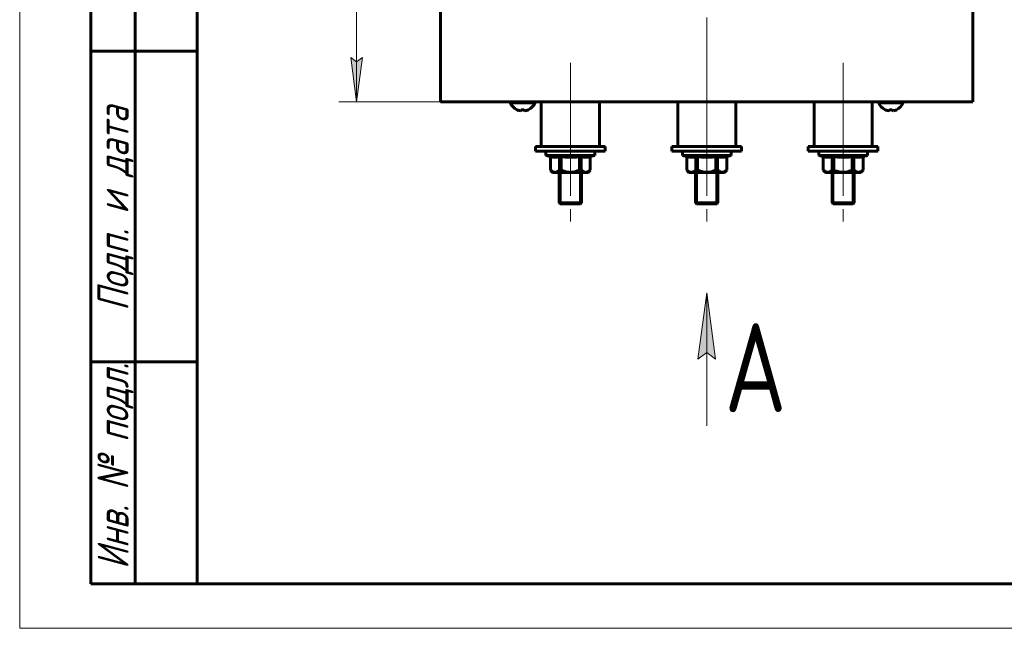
# Model space of a CAD drawing. Header units: millimetres. Extents: x 0 to 420, y 0 to 297.
# Tile 1 of 10: x 0 to 111, y 0 to 69. Entities that reach past the tile are written whole.
import ezdxf

# ---------------------------------------------------------------- set-up
doc = ezdxf.new("R2010")
doc.units = ezdxf.units.MM
for name, pattern in [('K5LT_AXLED', [19.5, 15, -1.5, 1.5, -1.5]), ('K5LT_BASIC', [0]), ('K5LT_THIN', [0])]:
    doc.linetypes.add(name, pattern=pattern)
doc.layers.add('Системный слой', color=7, linetype='Continuous')
doc.styles.add('KDIMTEXTSTYLE', font='GOST_AU.SHX', dxfattribs={"width": 0.96, "oblique": 15, "height": 5})
doc.styles.add('KTEXTSTYLE', font='GOST_AU.SHX', dxfattribs={"width": 0.96, "height": 5})
doc.dimstyles.new('KDIMSTYLE (0.50)', dxfattribs={"dimtxt": 5, "dimasz": 1, "dimexe": 2, "dimexo": 0, "dimgap": 1, "dimtad": 1, "dimlfac": 2, "dimtxsty": 'KDIMTEXTSTYLE', "dimsah": 1, "dimcen": 0, "dimdle": 1, "dimadec": 0, "dimazin": 0, "dimtfac": 0.667, "dimtmove": 0, "dimatfit": 3, "dimfxl": 1, "dimtvp": 1, "dimtolj": 1, "dimtzin": 0, "dimarcsym": 0})

# ---------------------------------------------------------------- blocks, each defined once
blk = doc.blocks.new('VP3')
at = {"layer": 'Системный слой'}
blk.add_hatch(color=7, dxfattribs=at).paths.add_polyline_path([(78.43, 30.3), (77.44, 37.8), (76.45, 30.3), (77.44, 31.05)])
at = {"layer": 'Системный слой', "color": 7, "linetype": 'K5LT_THIN', "lineweight": 18}
for p, q in [((76.45, 30.3), (77.44, 37.8)), ((77.44, 37.8), (77.44, 22.8)), ((77.44, 37.8), (78.43, 30.3)), ((77.44, 31.05), (76.45, 30.3)), ((78.43, 30.3), (77.44, 31.05))]:
    blk.add_line(p, q, dxfattribs=at)
blk.add_wipeout([(79.44, 24.36), (79.44, 38.63), (86.3, 38.63), (86.3, 24.36)]).dxf.layer = 'Системный слой'
at = {"layer": 'Системный слой', "color": 7, "insert": (79.44, 34.36), "char_height": 10, "attachment_point": 1, "style": 'KTEXTSTYLE'}
blk.add_mtext('\\H3.5;\\W0.965;\\Q15;\\Q0;\\H10.00;{\\c16711680;А}', dxfattribs=at)
blk = doc.blocks.new('D0')
at = {"layer": 'Системный слой'}
for points in [[(38.64, 246.05), (37.98, 251.05), (37.32, 246.05), (37.98, 246.55)], [(37.98, 59.3), (38.64, 64.3), (37.98, 63.8), (37.32, 64.3)]]:
    blk.add_hatch(color=7, dxfattribs=at).paths.add_polyline_path(points)
at = {"layer": 'Системный слой', "color": 7, "linetype": 'K5LT_THIN', "lineweight": 18}
for p, q in [((63.19, 251.05), (35.98, 251.05)), ((37.32, 246.05), (37.98, 251.05)), ((37.98, 251.05), (38.64, 246.05)), ((37.98, 251.05), (37.98, 59.3)), ((37.98, 246.55), (37.32, 246.05)), ((38.64, 246.05), (37.98, 246.55)), ((37.98, 59.3), (37.32, 64.3)), ((37.32, 64.3), (37.98, 63.8)), ((37.98, 63.8), (38.64, 64.3)), ((38.64, 64.3), (37.98, 59.3)), ((47.44, 59.3), (35.98, 59.3))]:
    blk.add_line(p, q, dxfattribs=at)
blk.add_wipeout([(36.98, 149.71), (29.85, 149.71), (29.85, 160.22), (36.98, 160.22)]).dxf.layer = 'Системный слой'
at = {"layer": 'Системный слой', "color": 7, "insert": (30.45, 149.71), "char_height": 5, "attachment_point": 1, "rotation": 90, "style": 'KTEXTSTYLE'}
blk.add_mtext('\\H3.5;\\W0.965;\\Q15;\\Q15;\\H5.00;384', dxfattribs=at)
blk = doc.blocks.new('KDIMARROW_01')
at = {"layer": 'Системный слой'}
blk.add_hatch(color=0, dxfattribs=at).paths.add_polyline_path([(-5, -0.66), (0, 0), (-5, 0.66), (-4.5, 0)])
at = {"layer": 'Системный слой', "color": 0, "linetype": 'K5LT_THIN', "lineweight": 18}
for p, q in [((-4.5, 0), (-5, 0.66)), ((-5, 0.66), (0, 0)), ((0, 0), (-5, -0.66)), ((-5, -0.66), (-4.5, 0)), ((0, 0), (-1, 0))]:
    blk.add_line(p, q, dxfattribs=at)
blk = doc.blocks.new('U153')
at = {"color": 7, "linetype": 'K5LT_THIN', "lineweight": 18}
for p, q in [((0, 0), (0, 297)), ((420, 0), (0, 0))]:
    blk.add_line(p, q, dxfattribs=at)
at = {"color": 150, "linetype": 'K5LT_BASIC', "lineweight": 60, "true_color": 0x0080ff}
for p, q in [((20, 5), (20, 292)), ((8, 5), (8, 150)), ((13, 5), (13, 150)), ((20, 65), (8, 65)), ((20, 30), (8, 30)), ((20, 5), (8, 5)), ((415, 5), (20, 5))]:
    blk.add_line(p, q, dxfattribs=at)
at = {"color": 7, "char_height": 3.5, "attachment_point": 1, "rotation": 90, "style": 'KTEXTSTYLE'}
for s, insert in [('\\H3.5;\\W0.965;\\Q15;\\Q15;Подп. и дата', (8.77, 35.75)), ('\\H3.5;\\W0.965;\\Q15;\\Q15;Инв. № подл.', (8.77, 6.67))]:
    blk.add_mtext(s, dxfattribs=dict(at, insert=insert))

msp = doc.modelspace()

# ---------------------------------------------------------------- linework, layer by layer
at = {"layer": 'Системный слой', "color": 30, "linetype": 'K5LT_AXLED', "lineweight": 18, "true_color": 0xff8000}
for p, q in [((77.4397, 88.3046), (77.4397, 59.3046)), ((62.0678, 63.7046), (62.0678, 45.8046)), ((77.4397, 63.7046), (77.4397, 45.8046)), ((92.8117, 63.7046), (92.8117, 45.8046)), ((62.0678, 54.2546), (62.0678, 61.3046)), ((92.8117, 54.2546), (92.8117, 61.3046)), ((77.4397, 54.2546), (77.4397, 59.3046)), ((62.0678, 54.2546), (62.0678, 53.7546)), ((62.0678, 51.1207), (62.0678, 53.7546)), ((77.4397, 53.7546), (77.4397, 54.2546)), ((77.4397, 51.1207), (77.4397, 53.7546)), ((92.8117, 54.2546), (92.8117, 53.7546)), ((92.8117, 51.1207), (92.8117, 53.7546))]:
    msp.add_line(p, q, dxfattribs=at)
at = {"layer": 'Системный слой', "color": 150, "linetype": 'K5LT_BASIC', "lineweight": 60, "true_color": 0x0080ff}
for p, q in [((47.4397, 84.8046), (47.4397, 59.3046)), ((107.4397, 84.8046), (107.4397, 59.3046)), ((107.4397, 59.3046), (47.4397, 59.3046)), ((55.3147, 59.1734), (55.3147, 59.3046)), ((55.3147, 59.1734), (58.0647, 59.1734)), ((58.0647, 59.1734), (58.0647, 59.3046)), ((58.7928, 54.2546), (58.7928, 59.3046)), ((65.3428, 54.2546), (65.3428, 59.3046)), ((74.1647, 54.2546), (74.1647, 59.3046)), ((80.7147, 54.2546), (80.7147, 59.3046)), ((89.5367, 54.2546), (89.5367, 59.3046)), ((96.0867, 54.2546), (96.0867, 59.3046)), ((96.8147, 59.1734), (96.8147, 59.3046)), ((96.8147, 59.1734), (99.5647, 59.1734)), ((99.5647, 59.1734), (99.5647, 59.3046)), ((56.0494, 58.3995), (56.054, 58.4073)), ((56.5146, 58.3353), (56.5256, 58.4073)), ((56.8539, 58.4073), (56.8649, 58.3353)), ((57.3255, 58.4073), (57.3301, 58.3995)), ((97.5494, 58.3995), (97.554, 58.4073)), ((98.0146, 58.3353), (98.0256, 58.4073)), ((98.3539, 58.4073), (98.3649, 58.3353)), ((98.8255, 58.4073), (98.8301, 58.3995)), ((65.9928, 54.2546), (58.1428, 54.2546)), ((58.1428, 54.2546), (58.1428, 53.7546)), ((65.9928, 53.7546), (58.1428, 53.7546)), ((59.3178, 53.2546), (59.3178, 53.7546)), ((64.8178, 53.2546), (64.8178, 53.7546)), ((65.9928, 54.2546), (65.9928, 53.7546)), ((73.5147, 54.2546), (81.3647, 54.2546)), ((73.5147, 53.7546), (73.5147, 54.2546)), ((73.5147, 53.7546), (81.3647, 53.7546)), ((74.6897, 53.2546), (74.6897, 53.7546)), ((80.1897, 53.2546), (80.1897, 53.7546)), ((81.3647, 53.7546), (81.3647, 54.2546)), ((96.7367, 54.2546), (88.8867, 54.2546)), ((88.8867, 54.2546), (88.8867, 53.7546)), ((96.7367, 53.7546), (88.8867, 53.7546)), ((90.0617, 53.2546), (90.0617, 53.7546)), ((95.5617, 53.2546), (95.5617, 53.7546)), ((96.7367, 54.2546), (96.7367, 53.7546)), ((59.8178, 53.1207), (59.3178, 53.2546)), ((59.3178, 53.2546), (64.8178, 53.2546)), ((59.8178, 53.1207), (59.8178, 51.6046)), ((59.8178, 53.1207), (59.8204, 53.1207)), ((59.8204, 53.1207), (59.8204, 51.6046)), ((60.8511, 53.1207), (60.8511, 51.6046)), ((60.8511, 53.1207), (61.037, 53.1207)), ((61.037, 53.1207), (61.037, 51.6046)), ((63.0986, 53.1207), (63.0986, 51.6046)), ((63.0986, 53.1207), (63.2845, 53.1207)), ((63.2845, 53.1207), (63.2845, 51.6046)), ((64.3152, 53.1207), (64.3152, 51.6046)), ((64.3152, 53.1207), (64.3178, 53.1207)), ((64.3178, 53.1207), (64.8178, 53.2546)), ((64.3178, 53.1207), (64.3178, 51.6046)), ((75.1897, 53.1207), (74.6897, 53.2546)), ((74.6897, 53.2546), (80.1897, 53.2546)), ((75.1897, 53.1207), (75.1897, 51.6046)), ((75.1897, 53.1207), (75.1923, 53.1207)), ((75.1923, 53.1207), (75.1923, 51.6046)), ((76.2231, 53.1207), (76.2231, 51.6046)), ((76.2231, 53.1207), (76.409, 53.1207)), ((76.409, 53.1207), (76.409, 51.6046)), ((78.4705, 53.1207), (78.4705, 51.6046)), ((78.4705, 53.1207), (78.6564, 53.1207)), ((78.6564, 53.1207), (78.6564, 51.6046)), ((79.6872, 53.1207), (79.6872, 51.6046)), ((79.6872, 53.1207), (79.6897, 53.1207)), ((79.6897, 53.1207), (80.1897, 53.2546)), ((79.6897, 53.1207), (79.6897, 51.6046)), ((90.5617, 53.1207), (90.0617, 53.2546)), ((90.0617, 53.2546), (95.5617, 53.2546)), ((90.5617, 53.1207), (90.5617, 51.6046)), ((90.5617, 53.1207), (90.5643, 53.1207)), ((90.5643, 53.1207), (90.5643, 51.6046)), ((91.595, 53.1207), (91.595, 51.6046)), ((91.595, 53.1207), (91.7809, 53.1207)), ((91.7809, 53.1207), (91.7809, 51.6046)), ((93.8425, 53.1207), (93.8425, 51.6046)), ((93.8425, 53.1207), (94.0284, 53.1207)), ((94.0284, 53.1207), (94.0284, 51.6046)), ((95.0591, 53.1207), (95.0591, 51.6046)), ((95.0591, 53.1207), (95.0617, 53.1207)), ((95.0617, 53.1207), (95.5617, 53.2546)), ((95.0617, 53.1207), (95.0617, 51.6046)), ((59.8204, 51.6046), (59.8178, 51.6046)), ((59.8178, 51.6046), (60.0678, 51.3546)), ((60.3357, 51.3546), (60.0678, 51.3546)), ((62.0678, 51.3546), (60.3357, 51.3546)), ((60.8178, 47.9046), (60.8178, 51.3546)), ((61.037, 51.6046), (60.8511, 51.6046)), ((63.7998, 51.3546), (62.0678, 51.3546)), ((63.2845, 51.6046), (63.0986, 51.6046)), ((63.3178, 47.9046), (63.3178, 51.3546)), ((64.0678, 51.3546), (63.7998, 51.3546)), ((64.3178, 51.6046), (64.0678, 51.3546)), ((64.3178, 51.6046), (64.3152, 51.6046)), ((75.1923, 51.6046), (75.1897, 51.6046)), ((75.1897, 51.6046), (75.4397, 51.3546)), ((75.7077, 51.3546), (75.4397, 51.3546)), ((77.4397, 51.3546), (75.7077, 51.3546)), ((76.1897, 51.3546), (76.1897, 47.9046)), ((76.409, 51.6046), (76.2231, 51.6046)), ((79.1718, 51.3546), (77.4397, 51.3546)), ((78.6564, 51.6046), (78.4705, 51.6046)), ((78.6897, 51.3546), (78.6897, 47.9046)), ((79.4397, 51.3546), (79.1718, 51.3546)), ((79.6897, 51.6046), (79.4397, 51.3546)), ((79.6897, 51.6046), (79.6872, 51.6046)), ((90.5643, 51.6046), (90.5617, 51.6046)), ((90.5617, 51.6046), (90.8117, 51.3546)), ((91.0796, 51.3546), (90.8117, 51.3546)), ((92.8117, 51.3546), (91.0796, 51.3546)), ((91.5617, 51.3546), (91.5617, 47.9046)), ((91.7809, 51.6046), (91.595, 51.6046)), ((94.5437, 51.3546), (92.8117, 51.3546)), ((94.0284, 51.6046), (93.8425, 51.6046)), ((94.0617, 51.3546), (94.0617, 47.9046)), ((94.8117, 51.3546), (94.5437, 51.3546)), ((95.0617, 51.6046), (94.8117, 51.3546)), ((95.0617, 51.6046), (95.0591, 51.6046)), ((60.8178, 47.9046), (60.9178, 47.8046)), ((60.8178, 47.9046), (63.3178, 47.9046)), ((60.9178, 47.8046), (63.2178, 47.8046)), ((63.3178, 47.9046), (63.2178, 47.8046)), ((76.1897, 47.9046), (76.2897, 47.8046)), ((78.6897, 47.9046), (76.1897, 47.9046)), ((78.5897, 47.8046), (76.2897, 47.8046)), ((78.6897, 47.9046), (78.5897, 47.8046)), ((91.5617, 47.9046), (91.6617, 47.8046)), ((94.0617, 47.9046), (91.5617, 47.9046)), ((93.9617, 47.8046), (91.6617, 47.8046)), ((94.0617, 47.9046), (93.9617, 47.8046))]:
    msp.add_line(p, q, dxfattribs=at)
at = {"layer": 'Системный слой', "color": 7, "linetype": 'K5LT_THIN', "lineweight": 18}
for p, q in [((61.0343, 47.9046), (61.0343, 51.3546)), ((63.1013, 47.9046), (63.1013, 51.3546)), ((76.4062, 51.3546), (76.4062, 47.9046)), ((78.4732, 51.3546), (78.4732, 47.9046)), ((91.7782, 51.3546), (91.7782, 47.9046)), ((93.8452, 51.3546), (93.8452, 47.9046)), ((61.0343, 47.8046), (61.0343, 47.9046)), ((63.1013, 47.8046), (63.1013, 47.9046)), ((76.4062, 47.8046), (76.4062, 47.9046)), ((78.4732, 47.8046), (78.4732, 47.9046)), ((91.7782, 47.8046), (91.7782, 47.9046)), ((93.8452, 47.8046), (93.8452, 47.9046))]:
    msp.add_line(p, q, dxfattribs=at)
at = {"layer": 'Системный слой', "color": 150, "linetype": 'K5LT_BASIC', "lineweight": 60, "true_color": 0x0080ff}
for centre, start, end in [((56.6897, 59.7429), 202.499748, 244.514212), ((56.6897, 59.7429), 295.485788, 337.500252), ((98.1897, 59.7429), 202.499748, 244.514212), ((98.1897, 59.7429), 295.485788, 337.500252)]:
    msp.add_arc(centre, 1.4883, start, end, dxfattribs=at)
for centre, major_axis, ratio, start_param, end_param in [((56.6897, 59.7369), (1.4878, 0), 0.9885034, 4.27086542, 4.40485877), ((56.6897, 59.7369), (1.4878, 0), 0.9885034, 4.27086542, 4.40485877), ((56.7068, 59.727), (-1.0144, -1.0871), 0.93242514, 0.45369726, 0.60251772), ((56.7068, 59.727), (-1.0144, -1.0871), 0.93242514, 0.45369726, 0.60251771), ((56.7501, 59.727), (-0.3801, -1.4375), 0.26421466, 0.18321193, 0.33203239), ((56.7501, 59.727), (-0.3801, -1.4375), 0.26421466, 0.18321193, 0.33203239), ((56.6897, 59.6747), (1.4823, 0), 0.86036407, 4.6014195, 4.71238898), ((56.6897, 59.6747), (1.4823, 0), 0.86036407, 4.6014195, 4.82335846), ((56.6897, 59.6747), (1.4823, 0), 0.86036407, 4.71238898, 4.82335846), ((56.6294, 59.727), (0.3801, -1.4375), 0.26421466, -0.33203239, -0.18321193), ((56.6294, 59.727), (0.3801, -1.4375), 0.26421466, -0.33203239, -0.18321193), ((56.6726, 59.727), (1.0144, -1.0871), 0.93242514, 5.68066759, 5.82948805), ((56.6726, 59.727), (1.0144, -1.0871), 0.93242514, 5.68066759, 5.82948805), ((56.6897, 59.7369), (1.4878, 0), 0.9885034, 5.01991919, 5.15391254), ((56.6897, 59.7369), (1.4878, 0), 0.9885034, 5.01991919, 5.15391254), ((98.1897, 59.7369), (1.4878, 0), 0.9885034, 4.27086542, 4.40485877), ((98.1897, 59.7369), (1.4878, 0), 0.9885034, 4.27086542, 4.40485877), ((98.2068, 59.727), (-1.0144, -1.0871), 0.93242514, 0.45369726, 0.60251772), ((98.2068, 59.727), (-1.0144, -1.0871), 0.93242514, 0.45369726, 0.60251771), ((98.2501, 59.727), (-0.3801, -1.4375), 0.26421466, 0.18321193, 0.33203239), ((98.2501, 59.727), (-0.3801, -1.4375), 0.26421466, 0.18321193, 0.33203239), ((98.1897, 59.6747), (1.4823, 0), 0.86036407, 4.6014195, 4.71238898), ((98.1897, 59.6747), (1.4823, 0), 0.86036407, 4.6014195, 4.82335846), ((98.1897, 59.6747), (1.4823, 0), 0.86036407, 4.71238898, 4.82335846), ((98.1294, 59.727), (0.3801, -1.4375), 0.26421466, -0.33203239, -0.18321193), ((98.1294, 59.727), (0.3801, -1.4375), 0.26421466, -0.33203239, -0.18321193), ((98.1726, 59.727), (1.0144, -1.0871), 0.93242514, 5.68066759, 5.82948805), ((98.1726, 59.727), (1.0144, -1.0871), 0.93242514, 5.68066759, 5.82948805), ((98.1897, 59.7369), (1.4878, 0), 0.9885034, 5.01991919, 5.15391254), ((98.1897, 59.7369), (1.4878, 0), 0.9885034, 5.01991919, 5.15391254)]:
    msp.add_ellipse(centre, major_axis=major_axis, ratio=ratio, start_param=start_param, end_param=end_param, dxfattribs=at)
for points, knots in [([(59.8204, 53.1207), (59.8747, 53.1073), (59.9718, 53.0864), (60.1116, 53.0656), (60.2442, 53.0543), (60.3791, 53.0525), (60.53, 53.0616), (60.6868, 53.0836), (60.7982, 53.1077), (60.8511, 53.1207)], [0, 0, 0, 0, 1.58921526, 2.83494316, 4.06816171, 5.44116599, 6.74825213, 8.45103794, 10, 10, 10, 10]), ([(61.037, 53.1207), (61.083, 53.115), (61.1981, 53.1016), (61.3711, 53.0846), (61.5271, 53.0726), (61.6427, 53.0655), (61.7338, 53.0609), (61.8295, 53.0572), (61.9296, 53.0547), (62.0295, 53.0535), (62.1518, 53.0537), (62.2699, 53.056), (62.3829, 53.0601), (62.4955, 53.0654), (62.6362, 53.0743), (62.7977, 53.0878), (62.9518, 53.1033), (63.0497, 53.1147), (63.0986, 53.1207)], [0, 0, 0, 0, 1.53615742, 3.84039355, 5.76059032, 6.72068871, 7.6807871, 8.78476735, 9.88874761, 10.99272787, 12.09670813, 13.96576668, 14.90029596, 15.83482524, 17.70388379, 19.57294234, 21.20537538, 22.83780841, 22.83780841, 22.83780841, 22.83780841]), ([(63.2845, 53.1207), (63.3388, 53.1073), (63.4359, 53.0864), (63.5757, 53.0656), (63.7083, 53.0543), (63.8432, 53.0525), (63.9941, 53.0616), (64.1509, 53.0836), (64.2623, 53.1077), (64.3152, 53.1207)], [0, 0, 0, 0, 1.58921526, 2.83494316, 4.06816171, 5.44116599, 6.74825213, 8.45103794, 10, 10, 10, 10]), ([(75.1923, 53.1207), (75.2466, 53.1073), (75.3438, 53.0864), (75.4933, 53.0642), (75.6357, 53.0531), (75.7832, 53.0534), (75.953, 53.0667), (76.0999, 53.0918), (76.1986, 53.1147), (76.2231, 53.1207)], [0, 0, 0, 0, 1.58921526, 2.83494316, 4.35185492, 5.7229091, 7.1151668, 9.28512726, 10, 10, 10, 10]), ([(76.409, 53.1207), (76.455, 53.115), (76.5701, 53.1016), (76.743, 53.0846), (76.899, 53.0726), (77.0147, 53.0655), (77.1058, 53.0609), (77.2015, 53.0572), (77.3016, 53.0547), (77.4014, 53.0535), (77.5237, 53.0537), (77.6419, 53.056), (77.7548, 53.0601), (77.8675, 53.0654), (78.0082, 53.0743), (78.1697, 53.0878), (78.3238, 53.1033), (78.4216, 53.1147), (78.4705, 53.1207)], [0, 0, 0, 0, 1.53615742, 3.84039355, 5.76059032, 6.72068871, 7.6807871, 8.78476735, 9.88874761, 10.99272787, 12.09670813, 13.96576668, 14.90029596, 15.83482524, 17.70388379, 19.57294234, 21.20537538, 22.83780841, 22.83780841, 22.83780841, 22.83780841]), ([(78.6564, 53.1207), (78.7107, 53.1073), (78.8079, 53.0864), (78.9477, 53.0656), (79.0803, 53.0543), (79.2151, 53.0525), (79.3661, 53.0616), (79.5228, 53.0836), (79.6342, 53.1077), (79.6872, 53.1207)], [0, 0, 0, 0, 1.58921526, 2.83494316, 4.06816171, 5.44116599, 6.74825213, 8.45103794, 10, 10, 10, 10]), ([(90.5643, 53.1207), (90.6186, 53.1073), (90.7157, 53.0864), (90.8555, 53.0656), (90.9881, 53.0543), (91.123, 53.0525), (91.2739, 53.0616), (91.4307, 53.0836), (91.5421, 53.1077), (91.595, 53.1207)], [0, 0, 0, 0, 1.58921526, 2.83494316, 4.06816171, 5.44116599, 6.74825213, 8.45103794, 10, 10, 10, 10]), ([(91.7809, 53.1207), (91.8269, 53.115), (91.942, 53.1016), (92.115, 53.0846), (92.271, 53.0726), (92.3866, 53.0655), (92.4777, 53.0609), (92.5734, 53.0572), (92.6735, 53.0547), (92.7734, 53.0535), (92.8957, 53.0537), (93.0138, 53.056), (93.1268, 53.0601), (93.2394, 53.0654), (93.3801, 53.0743), (93.5416, 53.0878), (93.6957, 53.1033), (93.7936, 53.1147), (93.8425, 53.1207)], [0, 0, 0, 0, 1.53615742, 3.84039355, 5.76059032, 6.72068871, 7.6807871, 8.78476735, 9.88874761, 10.99272787, 12.09670813, 13.96576668, 14.90029596, 15.83482524, 17.70388379, 19.57294234, 21.20537538, 22.83780841, 22.83780841, 22.83780841, 22.83780841]), ([(94.0284, 53.1207), (94.0827, 53.1073), (94.1798, 53.0864), (94.3196, 53.0656), (94.4522, 53.0543), (94.5871, 53.0525), (94.738, 53.0616), (94.8948, 53.0836), (95.0062, 53.1077), (95.0591, 53.1207)], [0, 0, 0, 0, 1.58921526, 2.83494316, 4.06816171, 5.44116599, 6.74825213, 8.45103794, 10, 10, 10, 10]), ([(59.8204, 51.6046), (59.8561, 51.5719), (59.9325, 51.5075), (60.0453, 51.4334), (60.154, 51.3842), (60.2486, 51.3596), (60.3082, 51.3546), (60.3357, 51.3546)], [0, 0, 0, 0, 1.76619363, 3.72028941, 5.32446303, 6.76417852, 8, 8, 8, 8]), ([(60.3357, 51.3546), (60.3679, 51.3546), (60.4301, 51.3607), (60.5304, 51.3888), (60.6137, 51.4285), (60.7246, 51.4968), (60.7961, 51.5542), (60.8511, 51.6046)], [0, 0, 0, 0, 1.44013987, 2.78991731, 4.54846167, 5.27945628, 8, 8, 8, 8]), ([(61.037, 51.6046), (61.0583, 51.5949), (61.1137, 51.5701), (61.2216, 51.5252), (61.3733, 51.4696), (61.5528, 51.4171), (61.7077, 51.3853), (61.8236, 51.3689), (61.9048, 51.3607), (61.9864, 51.3557), (62.0407, 51.3546), (62.0678, 51.3546)], [0, 0, 0, 0, 1.44270049, 3.75102128, 7.21350245, 11.41662848, 15.2886109, 16.96645818, 18.64430545, 20.32215273, 22, 22, 22, 22]), ([(62.0678, 51.3546), (62.0864, 51.3546), (62.1238, 51.3552), (62.18, 51.3575), (62.2361, 51.3614), (62.3147, 51.3691), (62.4154, 51.3834), (62.5804, 51.4165), (62.7644, 51.4693), (62.9503, 51.5391), (63.0543, 51.5843), (63.0986, 51.6046)], [0, 0, 0, 0, 1.15529233, 2.31058466, 3.46587699, 4.62116933, 7.1823345, 9.74349968, 15.00524267, 18.98962357, 22, 22, 22, 22]), ([(63.2845, 51.6046), (63.3202, 51.5719), (63.3966, 51.5075), (63.5094, 51.4334), (63.6181, 51.3842), (63.7127, 51.3596), (63.7723, 51.3546), (63.7998, 51.3546)], [0, 0, 0, 0, 1.76619363, 3.72028941, 5.32446303, 6.76417852, 8, 8, 8, 8]), ([(63.7998, 51.3546), (63.832, 51.3546), (63.8942, 51.3607), (63.9945, 51.3888), (64.0778, 51.4285), (64.1887, 51.4968), (64.2602, 51.5542), (64.3152, 51.6046)], [0, 0, 0, 0, 1.44013987, 2.78991731, 4.54846167, 5.27945628, 8, 8, 8, 8]), ([(75.1923, 51.6046), (75.2327, 51.5677), (75.3092, 51.5039), (75.4222, 51.4311), (75.5259, 51.3842), (75.6205, 51.3596), (75.6801, 51.3546), (75.7077, 51.3546)], [0, 0, 0, 0, 1.99354746, 3.72028941, 5.32446303, 6.76417852, 8, 8, 8, 8]), ([(75.7077, 51.3546), (75.7399, 51.3546), (75.802, 51.3607), (75.9023, 51.3888), (75.9856, 51.4285), (76.0966, 51.4968), (76.168, 51.5542), (76.2231, 51.6046)], [0, 0, 0, 0, 1.44013987, 2.78991731, 4.54846167, 5.27945628, 8, 8, 8, 8]), ([(76.409, 51.6046), (76.4302, 51.5949), (76.4857, 51.5701), (76.5935, 51.5252), (76.7453, 51.4696), (76.9248, 51.4171), (77.0797, 51.3853), (77.1956, 51.3689), (77.2767, 51.3607), (77.3583, 51.3557), (77.4127, 51.3546), (77.4397, 51.3546)], [0, 0, 0, 0, 1.44270049, 3.75102128, 7.21350245, 11.41662848, 15.2886109, 16.96645818, 18.64430545, 20.32215273, 22, 22, 22, 22]), ([(77.4397, 51.3546), (77.4584, 51.3546), (77.4958, 51.3552), (77.5519, 51.3575), (77.6081, 51.3614), (77.6866, 51.3691), (77.7873, 51.3834), (77.9523, 51.4165), (78.1364, 51.4693), (78.3223, 51.5391), (78.4262, 51.5843), (78.4705, 51.6046)], [0, 0, 0, 0, 1.15529233, 2.31058466, 3.46587699, 4.62116933, 7.1823345, 9.74349968, 15.00524267, 18.98962357, 22, 22, 22, 22]), ([(78.6564, 51.6046), (78.6922, 51.5719), (78.7686, 51.5075), (78.8813, 51.4334), (78.99, 51.3842), (79.0846, 51.3596), (79.1442, 51.3546), (79.1718, 51.3546)], [0, 0, 0, 0, 1.76619363, 3.72028941, 5.32446303, 6.76417852, 8, 8, 8, 8]), ([(79.1718, 51.3546), (79.204, 51.3546), (79.2662, 51.3607), (79.3664, 51.3888), (79.4497, 51.4285), (79.5607, 51.4968), (79.6321, 51.5542), (79.6872, 51.6046)], [0, 0, 0, 0, 1.44013987, 2.78991731, 4.54846167, 5.27945628, 8, 8, 8, 8]), ([(90.5643, 51.6046), (90.6, 51.5719), (90.6764, 51.5075), (90.7892, 51.4334), (90.8979, 51.3842), (90.9925, 51.3596), (91.0521, 51.3546), (91.0796, 51.3546)], [0, 0, 0, 0, 1.76619363, 3.72028941, 5.32446303, 6.76417852, 8, 8, 8, 8]), ([(91.0796, 51.3546), (91.1118, 51.3546), (91.174, 51.3607), (91.2743, 51.3888), (91.3576, 51.4285), (91.4685, 51.4968), (91.54, 51.5542), (91.595, 51.6046)], [0, 0, 0, 0, 1.44013987, 2.78991731, 4.54846167, 5.27945628, 8, 8, 8, 8]), ([(91.7809, 51.6046), (91.8022, 51.5949), (91.8576, 51.5701), (91.9655, 51.5252), (92.1172, 51.4696), (92.2967, 51.4171), (92.4516, 51.3853), (92.5675, 51.3689), (92.6487, 51.3607), (92.7303, 51.3557), (92.7846, 51.3546), (92.8117, 51.3546)], [0, 0, 0, 0, 1.44270049, 3.75102128, 7.21350245, 11.41662848, 15.2886109, 16.96645818, 18.64430545, 20.32215273, 22, 22, 22, 22]), ([(92.8117, 51.3546), (92.8303, 51.3546), (92.8677, 51.3552), (92.9239, 51.3575), (92.98, 51.3614), (93.0586, 51.3691), (93.1593, 51.3834), (93.3243, 51.4165), (93.5083, 51.4693), (93.6942, 51.5391), (93.7982, 51.5843), (93.8425, 51.6046)], [0, 0, 0, 0, 1.15529233, 2.31058466, 3.46587699, 4.62116933, 7.1823345, 9.74349968, 15.00524267, 18.98962357, 22, 22, 22, 22]), ([(94.0284, 51.6046), (94.0641, 51.5719), (94.1405, 51.5075), (94.2533, 51.4334), (94.362, 51.3842), (94.4566, 51.3596), (94.5162, 51.3546), (94.5437, 51.3546)], [0, 0, 0, 0, 1.76619363, 3.72028941, 5.32446303, 6.76417852, 8, 8, 8, 8]), ([(94.5437, 51.3546), (94.5759, 51.3546), (94.6381, 51.3607), (94.7384, 51.3888), (94.8217, 51.4285), (94.9326, 51.4968), (95.0041, 51.5542), (95.0591, 51.6046)], [0, 0, 0, 0, 1.44013987, 2.78991731, 4.54846167, 5.27945628, 8, 8, 8, 8])]:
    msp.add_open_spline(points, degree=3, knots=knots, dxfattribs=at)

# ---------------------------------------------------------------- block references
at = {"layer": 'Системный слой'}
msp.add_blockref('VP3', (0, 0), dxfattribs=at)

# ---------------------------------------------------------------- next in the draw order: dimensions: what is measured, and where the dimension line sits
at = {"layer": 'Системный слой', "color": 7}
dim = msp.add_linear_dim(base=(37.9825, 251.0546), p1=(47.4397, 59.3046), p2=(63.1897, 251.0546), angle=90, dimstyle='KDIMSTYLE (0.50)', override={"dimexo": 0, "dimpost": '\\H5.0;\\W0.965;\\Q15;<>', "dimblk1": 'KDIMARROW_01', "dimblk2": 'KDIMARROW_01', "dimse1": 0, "dimse2": 0, "dimclrt": 7, "dimtol": 1, "dimtp": 0, "dimtm": 0, "dimtdec": 5, "dimtolj": 1}, dxfattribs=at)
dim.commit()
dim.dimension.update_dxf_attribs({"geometry": 'D0', "text_midpoint": (37.9825, 155.1796), "dimtype": 160})

# ---------------------------------------------------------------- next in the draw order: block references
msp.add_blockref('U153', (0, 0))

doc.saveas('drawing.dxf')
